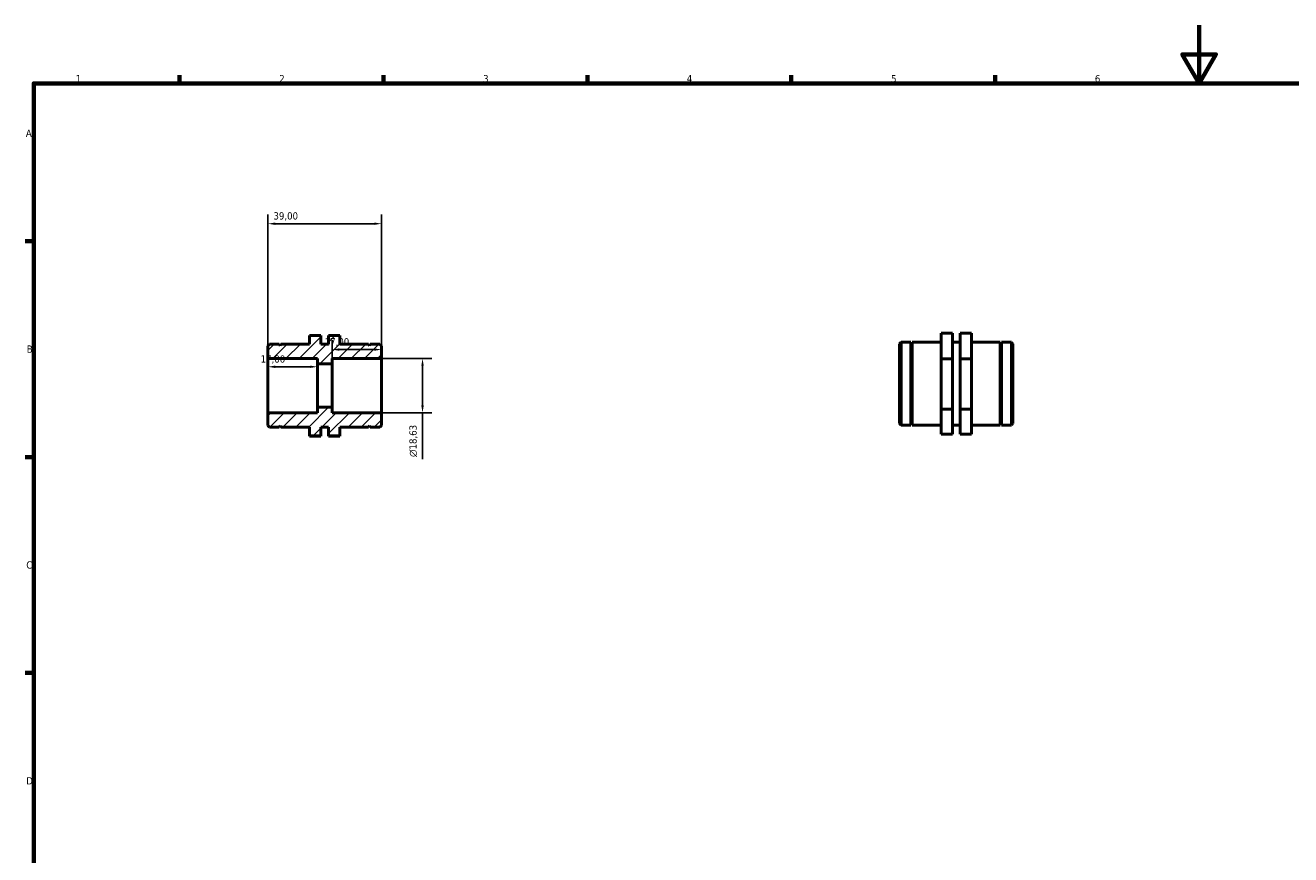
# Model space of a CAD drawing. Header units: millimetres. Extents: x 0 to 904, y 0 to 594.
# Tile 2 of 3: x 17 to 452, y 309 to 594. Entities that reach past the tile are written whole.
import ezdxf

# ---------------------------------------------------------------- set-up
doc = ezdxf.new("R2010")
doc.units = ezdxf.units.MM
for name, color, linetype, lineweight in [('Border (ISO)', 7, 'Continuous', 70), ('Dimension (ISO)', 7, 'Continuous', 25), ('Hatch (ISO)', 7, 'Continuous', 18), ('Visible (ISO)', 7, 'Continuous', 50)]:
    doc.layers.add(name, color=color, linetype=linetype, lineweight=lineweight)
doc.styles.add('Note Text (ISO)', font='tahoma.ttf')
doc.dimstyles.new('Default (ISO)', dxfattribs={"dimtxt": 2.5, "dimasz": 2.5, "dimexe": 3.175, "dimexo": 0, "dimgap": 0.762, "dimtad": 1, "dimrnd": 1e-08, "dimzin": 0, "dimtxsty": 'Note Text (ISO)', "dimcen": 0.09, "dimdle": 10, "dimclrd": 256, "dimclre": 256, "dimclrt": 232, "dimazin": 0, "dimtfac": 1.40208, "dimtmove": 0, "dimatfit": 3, "dimfxl": 1, "dimtolj": 1, "dimtzin": 0, "dimlwd": -1, "dimlwe": -1, "dimarcsym": 0})

# ---------------------------------------------------------------- blocks, each defined once
blk = doc.blocks.new('Borders Default Border')
at = {"layer": 'Border (ISO)'}
for p, q in [((70.08, 574), (70.08, 576.9)), ((140.17, 574), (140.17, 576.9)), ((210.25, 574), (210.25, 576.9)), ((280.33, 574), (280.33, 576.9)), ((350.42, 574), (350.42, 576.9)), ((20, 519.75), (17.1, 519.75)), ((20, 445.5), (17.1, 445.5)), ((20, 371.25), (17.1, 371.25))]:
    blk.add_line(p, q, dxfattribs=at)
at = {"layer": 'Border (ISO)', "flags": 128}
for points in [[(420.5, 594), (420.5, 574), (414.73, 584), (426.27, 584), (420.5, 574)], [(20, 20), (20, 574), (821, 574), (821, 20), (20, 20)]]:
    blk.add_lwpolyline(points, dxfattribs=at)
at = {"layer": 'Border (ISO)', "color": 232, "true_color": 0xca0064, "char_height": 2.5, "attachment_point": 7, "style": 'Note Text (ISO)'}
for s, insert in [('1', (34.48, 574.4)), ('2', (104.37, 574.4)), ('3', (174.43, 574.35)), ('4', (244.42, 574.4)), ('5', (314.64, 574.35)), ('6', (384.66, 574.35)), ('A', (17.29, 555.62)), ('B', (17.59, 481.37)), ('C', (17.43, 407.08)), ('D', (17.43, 332.88))]:
    blk.add_mtext(s, dxfattribs=dict(at, insert=insert))
blk = doc.blocks.new('*D7')
at = {"layer": 'Defpoints', "color": 0, "transparency": 16777216}
for p in [(100.5, 525.75), (100.5, 479.37), (139.5, 479.37)]:
    blk.add_point(p, dxfattribs=at)
at = {"layer": 'Dimension (ISO)', "transparency": 16777216}
for p, q in [((100.5, 479.37), (100.5, 528.93)), ((139.5, 479.37), (139.5, 528.93)), ((137, 525.75), (103, 525.75))]:
    blk.add_line(p, q, dxfattribs=at)
for points in [[(103, 526.17), (103, 525.33), (100.5, 525.75)], [(137, 526.17), (137, 525.33), (139.5, 525.75)]]:
    blk.add_solid(points, dxfattribs=at)
at = {"layer": 'Dimension (ISO)', "color": 232, "true_color": 0xca0064, "transparency": 16777216, "insert": (102.38, 529.69), "char_height": 2.5, "attachment_point": 1, "style": 'Note Text (ISO)'}
blk.add_mtext('\\A1;39,00', dxfattribs=at)
blk = doc.blocks.new('*D8')
at = {"layer": 'Defpoints', "color": 0, "transparency": 16777216}
for p in [(122.5, 482.46), (139.5, 479.37), (122.5, 477.5)]:
    blk.add_point(p, dxfattribs=at)
at = {"layer": 'Dimension (ISO)', "transparency": 16777216}
for p, q in [((122.5, 477.5), (122.5, 485.64)), ((139.5, 479.37), (139.5, 485.64)), ((137, 482.46), (125, 482.46))]:
    blk.add_line(p, q, dxfattribs=at)
for points in [[(125, 482.88), (125, 482.04), (122.5, 482.46)], [(137, 482.88), (137, 482.04), (139.5, 482.46)]]:
    blk.add_solid(points, dxfattribs=at)
at = {"layer": 'Dimension (ISO)', "color": 232, "true_color": 0xca0064, "transparency": 16777216, "insert": (119.98, 486.39), "char_height": 2.5, "attachment_point": 1, "style": 'Note Text (ISO)'}
blk.add_mtext('\\A1;17,00', dxfattribs=at)
blk = doc.blocks.new('*D9')
at = {"layer": 'Defpoints', "color": 0, "transparency": 16777216}
for p in [(100.5, 476.54), (100.5, 470.05), (117.5, 470.05)]:
    blk.add_point(p, dxfattribs=at)
at = {"layer": 'Dimension (ISO)', "transparency": 16777216}
blk.add_line((115, 476.54), (103, 476.54), dxfattribs=at)
for points in [[(103, 476.96), (103, 476.13), (100.5, 476.54)], [(115, 476.96), (115, 476.13), (117.5, 476.54)]]:
    blk.add_solid(points, dxfattribs=at)
at = {"layer": 'Dimension (ISO)', "color": 232, "true_color": 0xca0064, "transparency": 16777216, "insert": (97.98, 480.48), "char_height": 2.5, "attachment_point": 1, "style": 'Note Text (ISO)'}
blk.add_mtext('\\A1;17,00', dxfattribs=at)
blk = doc.blocks.new('*D10')
at = {"layer": 'Defpoints', "color": 0, "transparency": 16777216}
for p in [(139.5, 479.37), (139.5, 460.74), (153.61, 460.74)]:
    blk.add_point(p, dxfattribs=at)
at = {"layer": 'Dimension (ISO)', "transparency": 16777216}
for p, q in [((139.5, 479.37), (156.78, 479.37)), ((153.61, 476.87), (153.61, 463.24)), ((139.5, 460.74), (156.78, 460.74)), ((153.61, 460.74), (153.61, 444.75))]:
    blk.add_line(p, q, dxfattribs=at)
for points in [[(153.19, 476.87), (154.03, 476.87), (153.61, 479.37)], [(153.19, 463.24), (154.03, 463.24), (153.61, 460.74)]]:
    blk.add_solid(points, dxfattribs=at)
at = {"layer": 'Dimension (ISO)', "color": 232, "true_color": 0xca0064, "transparency": 16777216, "insert": (149.09, 445.51), "char_height": 2.5, "attachment_point": 1, "rotation": 90, "style": 'Note Text (ISO)'}
blk.add_mtext('\\A1;\\fAIGDT|b0|i0;\\H2.5000;\\ln\\fTahoma|b0|i0;\\H2.5000;18,63', dxfattribs=at)

msp = doc.modelspace()

# ---------------------------------------------------------------- hatches: boundary and pattern name
at = {"layer": 'Hatch (ISO)'}
h = msp.add_hatch(dxfattribs=at)
h.set_pattern_fill('ANSI31', color=256, scale=25.4, style=0)
h.set_pattern_definition([(45, (0, 0), (-2.245064, 2.245064), [])])
h.paths.add_polyline_path([(114.8, 452.835), (118.7, 452.835), (118.7, 455.802), (121.3, 455.802), (121.3, 452.835), (125.2, 452.835), (125.2, 455.802), (135.1, 455.802), (135.35, 456.302), (135.6, 455.802), (138.941, 455.802), (139.5, 456.361), (139.5, 460.736), (122.5, 460.736), (122.5, 462.599), (117.5, 462.599), (117.5, 460.736), (100.5, 460.736), (100.5, 456.361), (101.059, 455.802), (104.4, 455.802), (104.65, 456.302), (104.9, 455.802), (114.8, 455.802)])
h.paths.add_polyline_path([(118.7, 487.268), (114.8, 487.268), (114.8, 484.302), (104.9, 484.302), (104.65, 483.802), (104.4, 484.302), (101.059, 484.302), (100.5, 483.743), (100.5, 479.367), (117.5, 479.367), (117.5, 477.504), (122.5, 477.504), (122.5, 479.367), (139.5, 479.367), (139.5, 483.743), (138.941, 484.302), (135.6, 484.302), (135.35, 483.802), (135.1, 484.302), (125.2, 484.302), (125.2, 487.268), (121.3, 487.268), (121.3, 484.302), (118.7, 484.302)])

# ---------------------------------------------------------------- linework, layer by layer
at = {"layer": 'Visible (ISO)'}
for p, q in [((118.7, 487.268), (114.8, 487.268)), ((114.8, 487.268), (114.8, 484.302)), ((118.7, 484.302), (118.7, 487.268)), ((125.2, 487.268), (121.3, 487.268)), ((121.3, 487.268), (121.3, 484.302)), ((125.2, 484.302), (125.2, 487.268)), ((335.731, 488.055), (331.831, 488.055)), ((331.831, 488.055), (331.831, 479.236)), ((335.731, 479.236), (335.731, 488.055)), ((338.331, 488.055), (342.231, 488.055)), ((338.331, 479.236), (338.331, 488.055)), ((342.231, 488.055), (342.231, 479.236)), ((101.059, 484.302), (100.5, 483.743)), ((100.5, 483.743), (100.5, 479.367)), ((104.4, 484.302), (101.059, 484.302)), ((104.65, 483.802), (104.4, 484.302)), ((104.9, 484.302), (104.65, 483.802)), ((114.8, 484.302), (104.9, 484.302)), ((121.3, 484.302), (118.7, 484.302)), ((135.1, 484.302), (125.2, 484.302)), ((135.35, 483.802), (135.1, 484.302)), ((135.6, 484.302), (135.35, 483.802)), ((138.941, 484.302), (135.6, 484.302)), ((139.5, 483.743), (138.941, 484.302)), ((139.5, 479.367), (139.5, 483.743)), ((317.531, 484.426), (318.09, 484.985)), ((317.531, 457.044), (317.531, 484.426)), ((318.09, 484.985), (318.09, 456.485)), ((318.09, 484.985), (321.431, 484.985)), ((321.431, 456.485), (321.431, 484.985)), ((321.681, 484.485), (321.431, 484.985)), ((321.681, 484.485), (321.931, 484.985)), ((321.681, 456.985), (321.681, 484.485)), ((321.931, 456.485), (321.931, 484.985)), ((321.931, 484.985), (331.831, 484.985)), ((335.731, 484.985), (338.331, 484.985)), ((342.231, 484.985), (352.131, 484.985)), ((352.131, 456.485), (352.131, 484.985)), ((352.381, 484.485), (352.131, 484.985)), ((352.381, 484.485), (352.631, 484.985)), ((352.381, 456.985), (352.381, 484.485)), ((352.631, 456.485), (352.631, 484.985)), ((352.631, 484.985), (355.972, 484.985)), ((355.972, 456.485), (355.972, 484.985)), ((356.531, 484.426), (355.972, 484.985)), ((356.531, 484.426), (356.531, 457.044)), ((100.5, 479.367), (117.5, 479.367)), ((100.5, 460.736), (100.5, 479.367)), ((117.5, 479.367), (117.5, 477.504)), ((122.5, 477.504), (122.5, 479.367)), ((122.5, 479.367), (139.5, 479.367)), ((139.5, 460.736), (139.5, 479.367)), ((331.831, 479.236), (331.831, 461.917)), ((335.731, 479.236), (331.831, 479.236)), ((335.731, 461.917), (335.731, 479.236)), ((338.331, 479.236), (342.231, 479.236)), ((338.331, 461.917), (338.331, 479.236)), ((342.231, 479.236), (342.231, 461.917)), ((117.5, 477.504), (122.5, 477.504)), ((117.5, 462.599), (117.5, 477.504)), ((122.5, 462.599), (122.5, 477.504)), ((122.5, 462.599), (117.5, 462.599)), ((117.5, 462.599), (117.5, 460.736)), ((122.5, 460.736), (122.5, 462.599)), ((335.731, 461.917), (331.831, 461.917)), ((331.831, 461.917), (331.831, 453.416)), ((335.731, 453.416), (335.731, 461.917)), ((338.331, 461.917), (342.231, 461.917)), ((338.331, 453.416), (338.331, 461.917)), ((342.231, 461.917), (342.231, 453.416)), ((117.5, 460.736), (100.5, 460.736)), ((100.5, 460.736), (100.5, 456.361)), ((139.5, 460.736), (122.5, 460.736)), ((139.5, 456.361), (139.5, 460.736)), ((317.531, 457.044), (318.09, 456.485)), ((321.681, 456.985), (321.431, 456.485)), ((321.681, 456.985), (321.931, 456.485)), ((352.381, 456.985), (352.131, 456.485)), ((352.381, 456.985), (352.631, 456.485)), ((356.531, 457.044), (355.972, 456.485)), ((100.5, 456.361), (101.059, 455.802)), ((101.059, 455.802), (104.4, 455.802)), ((104.4, 455.802), (104.65, 456.302)), ((104.65, 456.302), (104.9, 455.802)), ((104.9, 455.802), (114.8, 455.802)), ((114.8, 455.802), (114.8, 452.835)), ((114.8, 452.835), (118.7, 452.835)), ((114.8, 452.835), (114.8, 452.732)), ((118.7, 452.732), (114.8, 452.732)), ((118.7, 452.835), (118.7, 455.802)), ((118.7, 455.802), (121.3, 455.802)), ((118.7, 452.732), (118.7, 452.835)), ((121.3, 455.802), (121.3, 452.835)), ((121.3, 452.835), (125.2, 452.835)), ((121.3, 452.732), (121.3, 452.835)), ((121.3, 452.732), (125.2, 452.732)), ((125.2, 452.835), (125.2, 455.802)), ((125.2, 455.802), (135.1, 455.802)), ((125.2, 452.835), (125.2, 452.732)), ((135.1, 455.802), (135.35, 456.302)), ((135.35, 456.302), (135.6, 455.802)), ((135.6, 455.802), (138.941, 455.802)), ((138.941, 455.802), (139.5, 456.361)), ((318.09, 456.485), (321.431, 456.485)), ((321.931, 456.485), (331.831, 456.485)), ((335.731, 453.416), (331.831, 453.416)), ((335.731, 456.485), (338.331, 456.485)), ((338.331, 453.416), (342.231, 453.416)), ((342.231, 456.485), (352.131, 456.485)), ((352.631, 456.485), (355.972, 456.485))]:
    msp.add_line(p, q, dxfattribs=at)

# ---------------------------------------------------------------- block references
msp.add_blockref('Borders Default Border', (0, 0))

# ---------------------------------------------------------------- dimensions: what is measured, and where the dimension line sits
at = {"layer": 'Dimension (ISO)'}
for base, p1, p2, override, picture, middle in [((100.5, 525.751), (139.5, 479.367), (100.5, 479.367), {"dimdec": 2, "dimtp": 0, "dimtm": 0, "dimtdec": 2, "dimtofl": 0, "dimatfit": 1}, '*D7', (106.5, 525.751)), ((122.5, 482.46), (139.5, 479.367), (122.5, 477.504), {"dimdec": 2, "dimtp": 0, "dimtm": 0, "dimtdec": 2, "dimtofl": 0, "dimatfit": 1}, '*D8', (124, 482.46)), ((100.5, 476.543), (117.5, 470.052), (100.5, 470.052), {"dimdec": 2, "dimse1": 1, "dimse2": 1, "dimtp": 0, "dimtm": 0, "dimtdec": 2, "dimtofl": 0, "dimatfit": 1}, '*D9', (102, 476.543))]:
    dim = msp.add_linear_dim(base=base, p1=p1, p2=p2, angle=180, dimstyle='Default (ISO)', override=override, dxfattribs=at)
    dim.commit()
    dim.dimension.update_dxf_attribs({"geometry": picture, "text_midpoint": middle, "dimtype": 160})
dim = msp.add_linear_dim(base=(153.609, 460.736), p1=(139.5, 479.367), p2=(139.5, 460.736), angle=90, text='\\fAIGDT|b0|i0;\\H2.5000;\\ln\\fTahoma|b0|i0;\\H2.5000;<>', dimstyle='Default (ISO)', override={"dimdec": 2, "dimtp": 0, "dimtm": 0, "dimtdec": 2, "dimtofl": 0, "dimatfit": 2}, dxfattribs=at)
dim.commit()
dim.dimension.update_dxf_attribs({"geometry": '*D10', "text_midpoint": (153.609, 451.039), "dimtype": 160})

doc.saveas('drawing.dxf')
